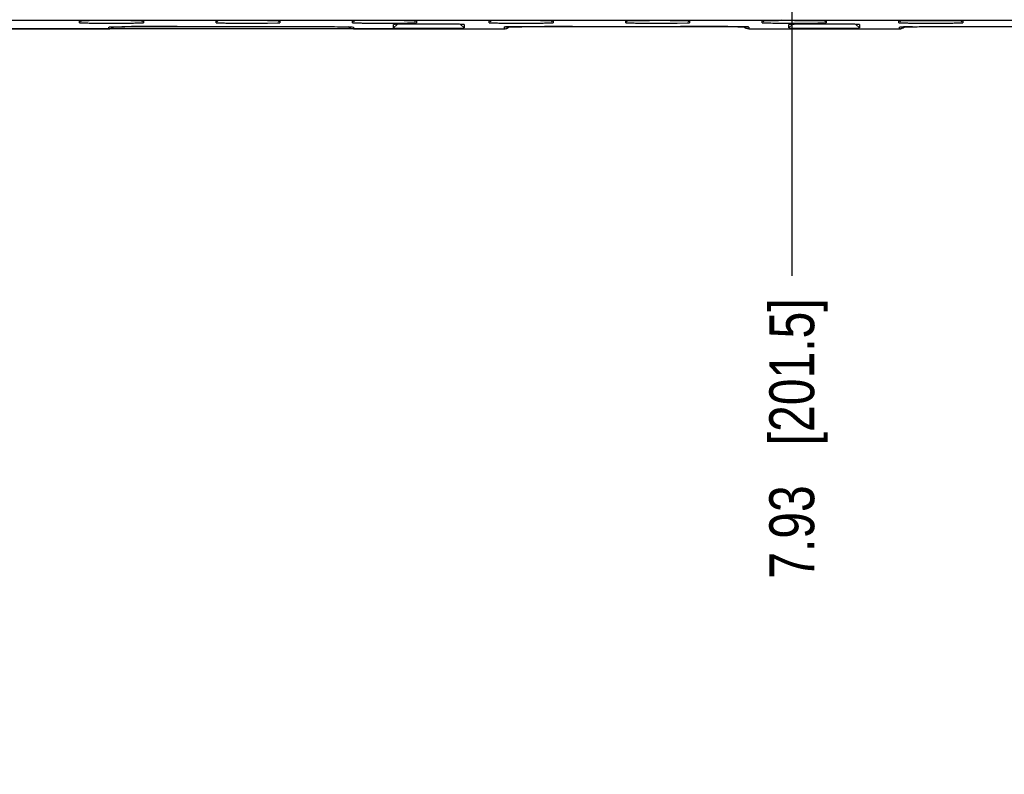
# Model space of a CAD drawing. Header units: inches. Extents: x 0 to 34, y 0 to 22.
# Tile 21 of 57: x 14.6 to 17.3, y 7.2 to 9.4. Entities that reach past the tile are written whole.
import ezdxf

# ---------------------------------------------------------------- set-up
doc = ezdxf.new("R2010")
doc.units = ezdxf.units.IN
doc.header["$LTSCALE"] = 1.87
doc.header["$MEASUREMENT"] = 0
doc.layers.get('0').update_dxf_attribs({"linetype": 'CONTINUOUS'})
doc.layers.add('DIMENSIONS', color=7, linetype='CONTINUOUS')
doc.styles.get("Standard").update_dxf_attribs({"font": 'txt', "width": 0.8})
doc.dimstyles.new('DIMSTYLE_1', dxfattribs={"dimtxt": 0.125, "dimasz": 0.18, "dimexe": 0.125, "dimexo": 0.0625, "dimgap": 0.09, "dimtad": 0, "dimtih": 1, "dimtoh": 1, "dimzin": 4, "dimdsep": 46, "dimtxsty": 'STANDARD', "dimblk": '_FILLED', "dimblk1": '_FILLED', "dimblk2": '_FILLED', "dimcen": 0.09, "dimadec": 0, "dimazin": 0, "dimtp": 0.01, "dimtm": 0.01, "dimtfac": 1, "dimtofl": 0, "dimtmove": 0, "dimatfit": 3, "dimldrblk": '_FILLED', "dimfxl": 1, "dimtolj": 1, "dimtzin": 4, "dimarcsym": 0})

# ---------------------------------------------------------------- blocks, each defined once
blk = doc.blocks.new('*D1')
at = {"layer": 'DIMENSIONS', "color": 2, "linetype": 'CONTINUOUS'}
blk.add_line((15.7686, 9.3243), (8.101, 9.3243), dxfattribs=at)
at = {"layer": 'DIMENSIONS', "color": 2, "linetype": 'CONTINUOUS', "insert": (8.0385, 9.3868), "char_height": 0.125, "width": 0.725, "attachment_point": 3, "rotation": 0.0002, "line_spacing_factor": 0.9}
blk.add_mtext('.00{\\Ftxt.shx;\\W1.000000;\\H0.125000; }[0]', dxfattribs=at)
blk = doc.blocks.new('_FILLED')
at = {"color": 0, "linetype": 'BYBLOCK'}
blk.add_solid([(0, 0), (-1, 0.174), (-1, -0.174)], dxfattribs=at)
blk = doc.blocks.new('*D7')
at = {"layer": 'DIMENSIONS', "color": 2, "linetype": 'CONTINUOUS'}
blk.add_line((16.7205, 10.0716), (16.7205, 8.6368), dxfattribs=at)
at = {"layer": 'DIMENSIONS', "color": 2, "linetype": 'CONTINUOUS', "insert": (16.658, 8.5743), "char_height": 0.125, "width": 1.225, "attachment_point": 3, "rotation": 90, "line_spacing_factor": 0.9}
blk.add_mtext('7.93{\\Ftxt.shx;\\W1.000000;\\H0.125000; }[201.5]', dxfattribs=at)
blk = doc.blocks.new('*D8')
at = {"layer": 'DIMENSIONS', "color": 2, "linetype": 'CONTINUOUS'}
blk.add_line((22.9515, 10.0716), (22.9515, 8.6368), dxfattribs=at)
at = {"layer": 'DIMENSIONS', "color": 2, "linetype": 'CONTINUOUS', "insert": (22.889, 8.5743), "char_height": 0.125, "width": 1.325, "attachment_point": 3, "rotation": 90, "line_spacing_factor": 0.9}
blk.add_mtext('14.16{\\Ftxt.shx;\\W1.000000;\\H0.125000; }[359.7]', dxfattribs=at)
blk = doc.blocks.new('*D9')
at = {"layer": 'DIMENSIONS', "color": 2, "linetype": 'CONTINUOUS'}
blk.add_line((23.9905, 10.8716), (23.9905, 8.6368), dxfattribs=at)
at = {"layer": 'DIMENSIONS', "color": 2, "linetype": 'CONTINUOUS', "insert": (23.928, 8.5743), "char_height": 0.125, "width": 1.325, "attachment_point": 3, "rotation": 90, "line_spacing_factor": 0.9}
blk.add_mtext('15.20{\\Ftxt.shx;\\W1.000000;\\H0.125000; }[386.1]', dxfattribs=at)

msp = doc.modelspace()

# ---------------------------------------------------------------- linework, layer by layer
at = {"color": 7, "linetype": 'CONTINUOUS'}
for p, q in [((8.8888, 9.3491), (24.5821, 9.3491)), ((14.7417, 9.3465), (14.7385, 9.3463)), ((14.7385, 9.3414), (14.7385, 9.3463)), ((14.7437, 9.3466), (14.741, 9.3439)), ((14.765, 9.3469), (14.7417, 9.3465)), ((14.9139, 9.3439), (14.9112, 9.3466)), ((14.9163, 9.3463), (14.9163, 9.3414)), ((15.1217, 9.3465), (15.1185, 9.3463)), ((15.1185, 9.3414), (15.1185, 9.3463)), ((15.1237, 9.3466), (15.121, 9.3439)), ((15.2895, 9.3466), (15.2617, 9.3469)), ((15.2963, 9.3463), (15.2895, 9.3466)), ((15.2939, 9.3439), (15.2912, 9.3466)), ((15.2963, 9.3463), (15.2963, 9.3414)), ((15.5017, 9.3465), (15.4985, 9.3463)), ((15.4985, 9.3414), (15.4985, 9.3463)), ((15.5037, 9.3466), (15.501, 9.3439)), ((15.6739, 9.3439), (15.6712, 9.3466)), ((15.6763, 9.3463), (15.6763, 9.3414)), ((15.8817, 9.3465), (15.8785, 9.3463)), ((15.8785, 9.3414), (15.8785, 9.3463)), ((15.8837, 9.3466), (15.881, 9.3439)), ((16.0539, 9.3439), (16.0512, 9.3466)), ((16.0563, 9.3463), (16.0563, 9.3414)), ((16.2617, 9.3465), (16.2585, 9.3463)), ((16.2585, 9.3414), (16.2585, 9.3463)), ((16.2637, 9.3466), (16.261, 9.3439)), ((16.4295, 9.3466), (16.4017, 9.3469)), ((16.4363, 9.3463), (16.4295, 9.3466)), ((16.4339, 9.3439), (16.4312, 9.3466)), ((16.4363, 9.3463), (16.4363, 9.3414)), ((16.6417, 9.3465), (16.6385, 9.3463)), ((16.6385, 9.3414), (16.6385, 9.3463)), ((16.6437, 9.3466), (16.641, 9.3439)), ((16.6506, 9.3467), (16.6417, 9.3465)), ((16.6834, 9.347), (16.6506, 9.3467)), ((16.6908, 9.3494), (16.692, 9.3491)), ((16.8139, 9.3439), (16.8112, 9.3466)), ((16.8163, 9.3463), (16.8163, 9.3414)), ((17.0217, 9.3465), (17.0185, 9.3463)), ((17.0185, 9.3414), (17.0185, 9.3463)), ((17.0237, 9.3466), (17.021, 9.3439)), ((17.1939, 9.3439), (17.1912, 9.3466)), ((17.1963, 9.3463), (17.1963, 9.3414)), ((14.1204, 9.3243), (14.8199, 9.3243)), ((14.8199, 9.3243), (14.8199, 9.3243)), ((14.82, 9.3243), (14.82, 9.3295)), ((14.8243, 9.3299), (14.8248, 9.3299)), ((14.8253, 9.3299), (14.8264, 9.3299)), ((14.8264, 9.3299), (14.8284, 9.33)), ((14.8284, 9.33), (14.8317, 9.3301)), ((14.8317, 9.3301), (14.8369, 9.3302)), ((14.8318, 9.3301), (14.8563, 9.3305)), ((14.8369, 9.3302), (14.846, 9.3304)), ((14.846, 9.3304), (14.8648, 9.3306)), ((14.8648, 9.3306), (14.905, 9.3309)), ((14.905, 9.3309), (14.9815, 9.3312)), ((14.9815, 9.3312), (15.3942, 9.331)), ((15.2612, 9.3408), (15.2894, 9.3411)), ((15.2894, 9.3411), (15.2963, 9.3414)), ((15.3942, 9.331), (15.4461, 9.3307)), ((15.4461, 9.3307), (15.4696, 9.3304)), ((15.4645, 9.3305), (15.4891, 9.3301)), ((15.4696, 9.3304), (15.4819, 9.3303)), ((15.4819, 9.3303), (15.4886, 9.3301)), ((15.4886, 9.3301), (15.4918, 9.33)), ((15.4891, 9.3301), (15.4965, 9.3299)), ((15.4918, 9.33), (15.4944, 9.33)), ((15.4965, 9.3299), (15.4997, 9.3297)), ((15.4968, 9.3299), (15.4972, 9.3298)), ((15.4972, 9.3298), (15.4975, 9.3298)), ((15.4974, 9.3299), (15.5008, 9.3295)), ((15.4997, 9.3297), (15.5008, 9.3295)), ((15.5008, 9.3295), (15.5009, 9.3245)), ((15.5009, 9.3245), (15.9199, 9.3245)), ((15.6222, 9.3371), (15.612, 9.3271)), ((15.6181, 9.337), (15.612, 9.3367)), ((15.612, 9.3271), (15.612, 9.3367)), ((15.612, 9.3367), (15.612, 9.3367)), ((15.6433, 9.3374), (15.6181, 9.337)), ((15.7986, 9.3371), (15.8088, 9.3271)), ((15.8088, 9.3367), (15.8088, 9.3367)), ((15.8088, 9.3367), (15.8088, 9.3271)), ((15.9243, 9.3299), (15.92, 9.3295)), ((15.92, 9.3295), (15.9231, 9.3298)), ((15.92, 9.3295), (15.92, 9.3245)), ((15.9318, 9.3301), (15.9243, 9.3299)), ((15.9244, 9.3299), (15.9248, 9.3299)), ((15.9253, 9.3299), (15.9265, 9.33)), ((15.9265, 9.33), (15.9287, 9.33)), ((15.9287, 9.33), (15.9322, 9.3301)), ((15.9564, 9.3305), (15.9318, 9.3301)), ((15.9322, 9.3301), (15.938, 9.3302)), ((15.938, 9.3302), (15.9484, 9.3304)), ((15.9484, 9.3304), (15.969, 9.3306)), ((16.0326, 9.331), (15.9564, 9.3305)), ((15.969, 9.3306), (16.0136, 9.331)), ((16.0136, 9.331), (16.0966, 9.3312)), ((16.0966, 9.3312), (16.4955, 9.331)), ((16.4012, 9.3408), (16.4294, 9.3411)), ((16.4311, 9.3312), (16.4108, 9.3312)), ((16.4294, 9.3411), (16.4363, 9.3414)), ((16.4955, 9.331), (16.5452, 9.3307)), ((16.5452, 9.3307), (16.57, 9.3304)), ((16.5889, 9.3301), (16.5644, 9.3305)), ((16.57, 9.3304), (16.5818, 9.3303)), ((16.5818, 9.3303), (16.5883, 9.3301)), ((16.5883, 9.3301), (16.5914, 9.33)), ((16.5914, 9.33), (16.5939, 9.33)), ((16.5973, 9.3298), (16.5975, 9.3298)), ((16.5974, 9.3299), (16.6008, 9.3295)), ((16.6008, 9.3295), (16.6009, 9.3245)), ((16.6009, 9.3245), (17.0199, 9.3245)), ((16.6385, 9.3414), (16.6454, 9.3411)), ((16.7222, 9.3371), (16.712, 9.3271)), ((16.7181, 9.337), (16.712, 9.3367)), ((16.712, 9.3271), (16.712, 9.3367)), ((16.712, 9.3367), (16.712, 9.3367)), ((16.8155, 9.3413), (16.8163, 9.3414)), ((16.8986, 9.3371), (16.9088, 9.3271)), ((16.9088, 9.3367), (16.9088, 9.3367)), ((16.9088, 9.3367), (16.9088, 9.3271)), ((17.02, 9.3245), (17.02, 9.3295)), ((17.0244, 9.3299), (17.0248, 9.3299)), ((17.0253, 9.3299), (17.0265, 9.33)), ((17.0265, 9.33), (17.0287, 9.33)), ((17.0287, 9.33), (17.0322, 9.3301)), ((17.0322, 9.3301), (17.038, 9.3302)), ((17.038, 9.3302), (17.0484, 9.3304)), ((17.0484, 9.3304), (17.069, 9.3306)), ((17.069, 9.3306), (17.1136, 9.331)), ((17.1136, 9.331), (17.1966, 9.3312)), ((17.1702, 9.3312), (17.21, 9.3312)), ((17.1966, 9.3312), (17.5955, 9.331))]:
    msp.add_line(p, q, dxfattribs=at)
for points in [[(14.8227, 9.3298), (14.8227, 9.3298), (14.8228, 9.3298), (14.823, 9.3298), (14.8233, 9.3298), (14.8236, 9.3298), (14.8239, 9.3298)], [(15.4944, 9.33), (15.4957, 9.3299), (15.4963, 9.3299)], [(15.9227, 9.3298), (15.9227, 9.3298), (15.9227, 9.3298), (15.9228, 9.3298), (15.923, 9.3298), (15.9233, 9.3298), (15.9236, 9.3298), (15.924, 9.3298)], [(16.5939, 9.33), (16.5953, 9.3299), (16.5959, 9.3299)], [(16.5964, 9.3299), (16.5969, 9.3298), (16.5973, 9.3298)], [(17.0227, 9.3298), (17.0227, 9.3298), (17.0227, 9.3298), (17.0228, 9.3298), (17.023, 9.3298), (17.0233, 9.3298), (17.0236, 9.3298), (17.024, 9.3298)]]:
    msp.add_lwpolyline(points, dxfattribs=at)
for centre, radius, start, end in [((16.3596, 3.0231), 6.324, 89.6191, 89.79966), ((16.7313, 1.5097), 7.8374, 89.63164, 90.02562), ((16.7607, 6.0185), 3.3285, 89.361, 89.6396), ((17.1136, 1.9618), 7.3853, 89.62712, 89.95577), ((14.8275, 18.4765), 9.1359, 269.65964, 270.33688), ((14.8199, 9.3433), 0.019, 270.0611, 279.7765), ((14.8199, 9.3446), 0.0202, 307.9405, 313.9921), ((14.9292, 3.1759), 6.155, 90.43058, 90.67848), ((15.0034, -7.6834), 17.0146, 89.97788, 90.40578), ((15.2075, 18.4765), 9.1359, 269.65964, 270.33688), ((15.5875, 18.4765), 9.1359, 269.65964, 270.33688), ((15.7104, -0.4106), 9.7482, 89.60261, 90.39419), ((15.9675, 18.4765), 9.1359, 269.65964, 270.33688), ((15.9199, 9.3443), 0.0198, 270.0527, 309.0002), ((16.1107, -11.8998), 21.231, 90.00183, 90.21067), ((16.3384, 16.2074), 6.8667, 269.62276, 269.88005), ((16.3474, 19.2693), 9.9287, 269.86508, 270.06463), ((16.3502, 17.6618), 8.3211, 270.05764, 270.35076), ((16.6624, 10.1619), 0.8209, 268.8117, 269.1688), ((16.687, 11.8729), 2.5321, 269.1729, 269.6865), ((16.7184, 16.2074), 6.8667, 269.62276, 269.88005), ((16.7272, 19.1486), 9.8079, 269.86457, 269.99926), ((16.7283, 18.2032), 8.8626, 269.99239, 270.34211), ((16.8104, -1.3223), 10.6599, 89.78828, 90.1489), ((16.8287, 3.2386), 6.099, 89.53684, 89.80198), ((17.0199, 9.3443), 0.0197, 270.0539, 314.7642), ((17.0663, 7.8418), 1.4887, 90.8001, 91.3287), ((17.0962, 5.9493), 3.3814, 90.6766, 90.8597), ((17.1054, 17.5548), 8.2142, 269.63609, 270.09238), ((17.1102, 17.6618), 8.3211, 270.05764, 270.35076)]:
    msp.add_arc(centre, radius, start, end, dxfattribs=at)
for points, knots in [([(14.9163, 9.3463), (14.9163, 9.3463), (14.9163, 9.3464), (14.9162, 9.3464), (14.916, 9.3464), (14.9157, 9.3464), (14.9154, 9.3464), (14.9148, 9.3465), (14.9139, 9.3465), (14.9126, 9.3466), (14.9111, 9.3466), (14.9092, 9.3466), (14.9071, 9.3467), (14.9047, 9.3467), (14.9011, 9.3468), (14.8959, 9.3468), (14.8891, 9.3469), (14.8842, 9.3469), (14.8817, 9.3469)], [0, 0, 0, 0, 0.001232, 0.004462, 0.009766, 0.017145, 0.026594, 0.038102, 0.067251, 0.104503, 0.149763, 0.202937, 0.263892, 0.332382, 0.408139, 0.58038, 0.778465, 1, 1, 1, 1]), ([(15.6763, 9.3463), (15.6763, 9.3463), (15.6763, 9.3464), (15.6762, 9.3464), (15.676, 9.3464), (15.6757, 9.3464), (15.6754, 9.3464), (15.6748, 9.3465), (15.6739, 9.3465), (15.6726, 9.3466), (15.6711, 9.3466), (15.6692, 9.3466), (15.6671, 9.3467), (15.6647, 9.3467), (15.6611, 9.3468), (15.6559, 9.3468), (15.6491, 9.3469), (15.6442, 9.3469), (15.6417, 9.3469)], [0, 0, 0, 0, 0.001232, 0.004462, 0.009766, 0.017145, 0.026594, 0.038102, 0.067251, 0.104503, 0.149763, 0.202937, 0.263892, 0.332382, 0.408139, 0.58038, 0.778465, 1, 1, 1, 1]), ([(16.0563, 9.3463), (16.0563, 9.3463), (16.0563, 9.3464), (16.0562, 9.3464), (16.056, 9.3464), (16.0557, 9.3464), (16.0554, 9.3464), (16.0548, 9.3465), (16.0539, 9.3465), (16.0526, 9.3466), (16.0511, 9.3466), (16.0492, 9.3466), (16.0471, 9.3467), (16.0447, 9.3467), (16.0411, 9.3468), (16.0359, 9.3468), (16.0291, 9.3469), (16.0242, 9.3469), (16.0217, 9.3469)], [0, 0, 0, 0, 0.001232, 0.004462, 0.009766, 0.017145, 0.026594, 0.038102, 0.067251, 0.104503, 0.149763, 0.202937, 0.263892, 0.332382, 0.408139, 0.58038, 0.778465, 1, 1, 1, 1]), ([(16.3247, 9.3471), (16.3176, 9.3471), (16.3043, 9.347), (16.2863, 9.3469), (16.2724, 9.3468), (16.2647, 9.3466), (16.2617, 9.3465)], [0, 0, 0, 0, 0.339818, 0.632264, 0.857369, 1, 1, 1, 1]), ([(16.8163, 9.3463), (16.8163, 9.3463), (16.8163, 9.3464), (16.8162, 9.3464), (16.816, 9.3464), (16.8156, 9.3464), (16.8151, 9.3465), (16.8144, 9.3465), (16.8136, 9.3465), (16.8126, 9.3466), (16.8111, 9.3466), (16.8088, 9.3466), (16.8056, 9.3467), (16.8019, 9.3468), (16.7993, 9.3468), (16.7979, 9.3468)], [0, 0, 0, 0, 0.00133, 0.004508, 0.016841, 0.037195, 0.065531, 0.10179, 0.145911, 0.19783, 0.257482, 0.399719, 0.571832, 0.772422, 1, 1, 1, 1]), ([(17.1193, 9.3471), (17.1087, 9.3471), (17.0884, 9.3471), (17.0605, 9.347), (17.0404, 9.3469), (17.0282, 9.3467), (17.0236, 9.3466), (17.0217, 9.3465)], [0, 0, 0, 0, 0.325029, 0.624099, 0.859077, 0.94278, 1, 1, 1, 1]), ([(17.1963, 9.3463), (17.1963, 9.3463), (17.1963, 9.3464), (17.1962, 9.3464), (17.196, 9.3464), (17.1957, 9.3464), (17.1954, 9.3464), (17.1948, 9.3465), (17.1939, 9.3465), (17.1926, 9.3466), (17.1911, 9.3466), (17.1892, 9.3466), (17.1871, 9.3467), (17.1847, 9.3467), (17.1811, 9.3468), (17.1759, 9.3468), (17.1691, 9.3469), (17.1642, 9.3469), (17.1617, 9.3469)], [0, 0, 0, 0, 0.001232, 0.004462, 0.009766, 0.017145, 0.026594, 0.038102, 0.067251, 0.104503, 0.149763, 0.202937, 0.263892, 0.332382, 0.408139, 0.58038, 0.778465, 1, 1, 1, 1]), ([(14.7385, 9.3414), (14.7385, 9.3414), (14.7386, 9.3414), (14.7387, 9.3414), (14.7389, 9.3414), (14.7391, 9.3413), (14.7395, 9.3413), (14.74, 9.3413), (14.7409, 9.3412), (14.7422, 9.3412), (14.7438, 9.3412), (14.7456, 9.3411), (14.7478, 9.3411), (14.7501, 9.341), (14.7538, 9.341), (14.7589, 9.3409), (14.7658, 9.3409), (14.7706, 9.3408), (14.7732, 9.3408)], [0, 0, 0, 0, 0.001232, 0.004462, 0.009765, 0.017144, 0.026592, 0.038099, 0.067247, 0.104497, 0.149756, 0.202929, 0.263884, 0.332375, 0.408132, 0.580375, 0.778463, 1, 1, 1, 1]), ([(14.82, 9.3295), (14.82, 9.3296), (14.8201, 9.3296), (14.8203, 9.3296), (14.8205, 9.3296), (14.821, 9.3297), (14.8219, 9.3298), (14.8232, 9.3298), (14.8248, 9.3299), (14.8268, 9.33), (14.8292, 9.33), (14.8309, 9.3301), (14.8318, 9.3301)], [0, 0, 0, 0, 0.007108, 0.02117, 0.042463, 0.071078, 0.150475, 0.259695, 0.399013, 0.568688, 0.768974, 1, 1, 1, 1]), ([(14.8323, 9.3287), (14.8317, 9.3282), (14.8289, 9.3263), (14.8256, 9.325), (14.8231, 9.3246)], [0, 0, 0, 0, 0.246709, 1, 1, 1, 1]), ([(14.8812, 9.3408), (14.8838, 9.3408), (14.8887, 9.3409), (14.8956, 9.3409), (14.9008, 9.341), (14.9046, 9.341), (14.907, 9.3411), (14.9091, 9.3411), (14.911, 9.3412), (14.9126, 9.3412), (14.9139, 9.3412), (14.9148, 9.3413), (14.9154, 9.3413), (14.9157, 9.3413), (14.916, 9.3414), (14.9162, 9.3414), (14.9163, 9.3414), (14.9163, 9.3414), (14.9163, 9.3414)], [0, 0, 0, 0, 0.221336, 0.419348, 0.591601, 0.667386, 0.735913, 0.796908, 0.850121, 0.895416, 0.932696, 0.96187, 0.973387, 0.982844, 0.990229, 0.995537, 0.998769, 1, 1, 1, 1]), ([(15.1185, 9.3414), (15.1185, 9.3414), (15.1186, 9.3414), (15.1187, 9.3414), (15.1189, 9.3414), (15.1191, 9.3413), (15.1195, 9.3413), (15.12, 9.3413), (15.1209, 9.3412), (15.1222, 9.3412), (15.1238, 9.3412), (15.1256, 9.3411), (15.1278, 9.3411), (15.1301, 9.341), (15.1338, 9.341), (15.1389, 9.3409), (15.1458, 9.3409), (15.1506, 9.3408), (15.1532, 9.3408)], [0, 0, 0, 0, 0.001232, 0.004462, 0.009765, 0.017144, 0.026592, 0.038099, 0.067247, 0.104497, 0.149756, 0.202929, 0.263884, 0.332375, 0.408132, 0.580375, 0.778463, 1, 1, 1, 1]), ([(15.3108, 9.3312), (15.3396, 9.3312), (15.3908, 9.3311), (15.442, 9.3308), (15.4645, 9.3305)], [0, 0, 0, 0, 0.561189, 1, 1, 1, 1]), ([(15.5009, 9.3245), (15.4984, 9.3245), (15.4934, 9.3256), (15.4889, 9.3283), (15.487, 9.3301)], [0, 0, 0, 0, 0.48541, 1, 1, 1, 1]), ([(15.4985, 9.3414), (15.4985, 9.3414), (15.4986, 9.3414), (15.4987, 9.3414), (15.4989, 9.3414), (15.4991, 9.3413), (15.4995, 9.3413), (15.5, 9.3413), (15.5009, 9.3412), (15.5022, 9.3412), (15.5038, 9.3412), (15.5056, 9.3411), (15.5078, 9.3411), (15.5101, 9.341), (15.5138, 9.341), (15.5189, 9.3409), (15.5258, 9.3409), (15.5306, 9.3408), (15.5332, 9.3408)], [0, 0, 0, 0, 0.001232, 0.004462, 0.009765, 0.017144, 0.026592, 0.038099, 0.067247, 0.104497, 0.149756, 0.202929, 0.263884, 0.332375, 0.408132, 0.580375, 0.778463, 1, 1, 1, 1]), ([(15.612, 9.3271), (15.612, 9.3271), (15.6121, 9.3271), (15.6121, 9.3271), (15.6123, 9.327), (15.6126, 9.327), (15.6132, 9.327), (15.614, 9.3269), (15.615, 9.3269), (15.6163, 9.3269), (15.6178, 9.3268), (15.6203, 9.3268), (15.6239, 9.3267), (15.6289, 9.3266), (15.6346, 9.3266), (15.6411, 9.3265), (15.6482, 9.3264), (15.6559, 9.3264), (15.6642, 9.3263), (15.676, 9.3263), (15.6915, 9.3263), (15.7104, 9.3262), (15.7294, 9.3263), (15.7448, 9.3263), (15.7566, 9.3263), (15.7649, 9.3264), (15.7726, 9.3264), (15.7798, 9.3265), (15.7862, 9.3266), (15.792, 9.3266), (15.7969, 9.3267), (15.8005, 9.3268), (15.803, 9.3268), (15.8045, 9.3269), (15.8058, 9.3269), (15.8068, 9.3269), (15.8077, 9.327), (15.8082, 9.327), (15.8085, 9.327), (15.8087, 9.3271), (15.8087, 9.3271), (15.8088, 9.3271), (15.8088, 9.3271)], [0, 0, 0, 0, 0.000185, 0.000652, 0.001415, 0.002476, 0.00549, 0.009687, 0.015058, 0.021594, 0.029285, 0.038119, 0.059111, 0.084334, 0.113548, 0.146498, 0.182851, 0.222244, 0.264315, 0.308668, 0.402444, 0.499972, 0.597499, 0.691277, 0.735632, 0.777705, 0.817104, 0.853463, 0.886417, 0.915634, 0.940861, 0.961858, 0.970695, 0.978389, 0.984929, 0.990304, 0.994505, 0.997522, 0.998584, 0.999347, 0.999815, 1, 1, 1, 1]), ([(15.6412, 9.3408), (15.6438, 9.3408), (15.6487, 9.3409), (15.6556, 9.3409), (15.6608, 9.341), (15.6646, 9.341), (15.667, 9.3411), (15.6691, 9.3411), (15.671, 9.3412), (15.6726, 9.3412), (15.6739, 9.3412), (15.6748, 9.3413), (15.6754, 9.3413), (15.6757, 9.3413), (15.676, 9.3414), (15.6762, 9.3414), (15.6763, 9.3414), (15.6763, 9.3414), (15.6763, 9.3414)], [0, 0, 0, 0, 0.221336, 0.419348, 0.591601, 0.667386, 0.735913, 0.796908, 0.850121, 0.895416, 0.932696, 0.96187, 0.973387, 0.982844, 0.990229, 0.995537, 0.998769, 1, 1, 1, 1]), ([(15.8088, 9.3367), (15.8088, 9.3367), (15.8087, 9.3368), (15.8086, 9.3368), (15.8084, 9.3368), (15.8081, 9.3368), (15.8075, 9.3369), (15.8065, 9.3369), (15.8054, 9.337), (15.804, 9.337), (15.8024, 9.337), (15.7997, 9.3371), (15.7959, 9.3372), (15.7906, 9.3372), (15.7846, 9.3373), (15.7803, 9.3373), (15.778, 9.3374)], [0, 0, 0, 0, 0.0019, 0.005756, 0.011606, 0.019454, 0.041119, 0.070697, 0.108122, 0.153325, 0.206236, 0.266748, 0.409784, 0.580801, 0.778156, 1, 1, 1, 1]), ([(15.8785, 9.3414), (15.8785, 9.3414), (15.8786, 9.3414), (15.8787, 9.3414), (15.8789, 9.3414), (15.8791, 9.3413), (15.8795, 9.3413), (15.88, 9.3413), (15.8809, 9.3412), (15.8822, 9.3412), (15.8838, 9.3412), (15.8856, 9.3411), (15.8878, 9.3411), (15.8901, 9.341), (15.8938, 9.341), (15.8989, 9.3409), (15.9058, 9.3409), (15.9106, 9.3408), (15.9132, 9.3408)], [0, 0, 0, 0, 0.001232, 0.004462, 0.009765, 0.017144, 0.026592, 0.038099, 0.067247, 0.104497, 0.149756, 0.202929, 0.263884, 0.332375, 0.408132, 0.580375, 0.778463, 1, 1, 1, 1]), ([(15.9232, 9.3248), (15.9251, 9.3251), (15.929, 9.3264), (15.9323, 9.3287), (15.9338, 9.3301)], [0, 0, 0, 0, 0.500472, 1, 1, 1, 1]), ([(16.0212, 9.3408), (16.0238, 9.3408), (16.0287, 9.3409), (16.0356, 9.3409), (16.0408, 9.341), (16.0446, 9.341), (16.047, 9.3411), (16.0491, 9.3411), (16.051, 9.3412), (16.0526, 9.3412), (16.0539, 9.3412), (16.0548, 9.3413), (16.0554, 9.3413), (16.0557, 9.3413), (16.056, 9.3414), (16.0562, 9.3414), (16.0563, 9.3414), (16.0563, 9.3414), (16.0563, 9.3414)], [0, 0, 0, 0, 0.221336, 0.419348, 0.591601, 0.667386, 0.735913, 0.796908, 0.850121, 0.895416, 0.932696, 0.96187, 0.973387, 0.982844, 0.990229, 0.995537, 0.998769, 1, 1, 1, 1]), ([(16.2585, 9.3414), (16.2585, 9.3414), (16.2586, 9.3414), (16.2587, 9.3414), (16.2589, 9.3414), (16.2591, 9.3413), (16.2595, 9.3413), (16.26, 9.3413), (16.2609, 9.3412), (16.2622, 9.3412), (16.2638, 9.3412), (16.2656, 9.3411), (16.2678, 9.3411), (16.2701, 9.341), (16.2738, 9.341), (16.2789, 9.3409), (16.2858, 9.3409), (16.2906, 9.3408), (16.2932, 9.3408)], [0, 0, 0, 0, 0.001232, 0.004462, 0.009765, 0.017144, 0.026592, 0.038099, 0.067247, 0.104497, 0.149756, 0.202929, 0.263884, 0.332375, 0.408132, 0.580375, 0.778463, 1, 1, 1, 1]), ([(16.5644, 9.3305), (16.545, 9.3307), (16.5005, 9.331), (16.4561, 9.3312), (16.4311, 9.3312)], [0, 0, 0, 0, 0.438555, 1, 1, 1, 1]), ([(16.6009, 9.3245), (16.5984, 9.3245), (16.5934, 9.3256), (16.5889, 9.3283), (16.587, 9.3301)], [0, 0, 0, 0, 0.48541, 1, 1, 1, 1]), ([(16.6008, 9.3295), (16.6008, 9.3296), (16.6007, 9.3296), (16.6006, 9.3296), (16.6003, 9.3296), (16.5998, 9.3297), (16.5989, 9.3298), (16.5976, 9.3298), (16.596, 9.3299), (16.5939, 9.33), (16.5915, 9.33), (16.5898, 9.3301), (16.5889, 9.3301)], [0, 0, 0, 0, 0.007756, 0.022388, 0.044134, 0.073087, 0.152846, 0.262059, 0.401069, 0.570204, 0.769786, 1, 1, 1, 1]), ([(16.712, 9.3271), (16.712, 9.3271), (16.7121, 9.3271), (16.7121, 9.3271), (16.7123, 9.327), (16.7126, 9.327), (16.7132, 9.327), (16.714, 9.3269), (16.715, 9.3269), (16.7163, 9.3269), (16.7178, 9.3268), (16.7203, 9.3268), (16.7239, 9.3267), (16.7289, 9.3266), (16.7346, 9.3266), (16.7411, 9.3265), (16.7482, 9.3264), (16.7559, 9.3264), (16.7642, 9.3263), (16.776, 9.3263), (16.7915, 9.3263), (16.8104, 9.3262), (16.8294, 9.3263), (16.8448, 9.3263), (16.8566, 9.3263), (16.8649, 9.3264), (16.8726, 9.3264), (16.8798, 9.3265), (16.8862, 9.3266), (16.892, 9.3266), (16.8969, 9.3267), (16.9005, 9.3268), (16.903, 9.3268), (16.9045, 9.3269), (16.9058, 9.3269), (16.9068, 9.3269), (16.9077, 9.327), (16.9082, 9.327), (16.9085, 9.327), (16.9087, 9.3271), (16.9087, 9.3271), (16.9088, 9.3271), (16.9088, 9.3271)], [0, 0, 0, 0, 0.000185, 0.000652, 0.001415, 0.002476, 0.00549, 0.009687, 0.015058, 0.021594, 0.029285, 0.038119, 0.059111, 0.084334, 0.113548, 0.146498, 0.182851, 0.222244, 0.264315, 0.308668, 0.402444, 0.499972, 0.597499, 0.691277, 0.735632, 0.777705, 0.817104, 0.853463, 0.886417, 0.915634, 0.940861, 0.961858, 0.970695, 0.978389, 0.984929, 0.990304, 0.994505, 0.997522, 0.998584, 0.999347, 0.999815, 1, 1, 1, 1]), ([(16.7827, 9.3376), (16.7695, 9.3375), (16.7514, 9.3374), (16.7299, 9.3372), (16.7215, 9.3371), (16.7181, 9.337)], [0, 0, 0, 0, 0.611015, 0.8398, 1, 1, 1, 1]), ([(16.7812, 9.3408), (16.7854, 9.3408), (16.7931, 9.3409), (16.8032, 9.341), (16.8104, 9.3411), (16.8141, 9.3412), (16.8155, 9.3413)], [0, 0, 0, 0, 0.37213, 0.669872, 0.881954, 1, 1, 1, 1]), ([(16.9088, 9.3367), (16.9088, 9.3367), (16.9087, 9.3368), (16.9086, 9.3368), (16.9084, 9.3368), (16.9081, 9.3368), (16.9075, 9.3369), (16.9065, 9.3369), (16.9054, 9.337), (16.904, 9.337), (16.9024, 9.337), (16.8997, 9.3371), (16.8959, 9.3372), (16.8906, 9.3372), (16.8846, 9.3373), (16.8803, 9.3373), (16.878, 9.3374)], [0, 0, 0, 0, 0.0019, 0.005756, 0.011606, 0.019454, 0.041119, 0.070697, 0.108122, 0.153325, 0.206236, 0.266748, 0.409784, 0.580801, 0.778156, 1, 1, 1, 1]), ([(17.0185, 9.3414), (17.0185, 9.3414), (17.0186, 9.3414), (17.0187, 9.3414), (17.0189, 9.3414), (17.0191, 9.3413), (17.0195, 9.3413), (17.02, 9.3413), (17.0209, 9.3412), (17.0222, 9.3412), (17.0238, 9.3412), (17.0256, 9.3411), (17.0278, 9.3411), (17.0301, 9.341), (17.0338, 9.341), (17.0389, 9.3409), (17.0458, 9.3409), (17.0506, 9.3408), (17.0532, 9.3408)], [0, 0, 0, 0, 0.001232, 0.004462, 0.009765, 0.017144, 0.026592, 0.038099, 0.067247, 0.104497, 0.149756, 0.202929, 0.263884, 0.332375, 0.408132, 0.580375, 0.778463, 1, 1, 1, 1]), ([(17.02, 9.3295), (17.02, 9.3296), (17.0201, 9.3296), (17.0203, 9.3296), (17.0205, 9.3296), (17.021, 9.3297), (17.0219, 9.3298), (17.0232, 9.3298), (17.0248, 9.3299), (17.0268, 9.33), (17.0292, 9.33), (17.0309, 9.3301), (17.0318, 9.3301)], [0, 0, 0, 0, 0.007099, 0.021154, 0.042442, 0.071054, 0.150452, 0.259678, 0.399004, 0.568685, 0.768975, 1, 1, 1, 1]), ([(17.0341, 9.3304), (17.0327, 9.329), (17.0292, 9.3264), (17.0252, 9.3251), (17.0231, 9.3248)], [0, 0, 0, 0, 0.49945, 1, 1, 1, 1]), ([(17.0563, 9.3305), (17.073, 9.3307), (17.111, 9.331), (17.1489, 9.3311), (17.1702, 9.3312)], [0, 0, 0, 0, 0.439739, 1, 1, 1, 1]), ([(17.1612, 9.3408), (17.1638, 9.3408), (17.1687, 9.3409), (17.1756, 9.3409), (17.1808, 9.341), (17.1846, 9.341), (17.187, 9.3411), (17.1891, 9.3411), (17.191, 9.3412), (17.1926, 9.3412), (17.1939, 9.3412), (17.1948, 9.3413), (17.1954, 9.3413), (17.1957, 9.3413), (17.196, 9.3414), (17.1962, 9.3414), (17.1963, 9.3414), (17.1963, 9.3414), (17.1963, 9.3414)], [0, 0, 0, 0, 0.221336, 0.419348, 0.591601, 0.667386, 0.735913, 0.796908, 0.850121, 0.895416, 0.932696, 0.96187, 0.973387, 0.982844, 0.990229, 0.995537, 0.998769, 1, 1, 1, 1])]:
    msp.add_open_spline(points, degree=3, knots=knots, dxfattribs=at)

# ---------------------------------------------------------------- dimensions: what is measured, and where the dimension line sits
at = {"layer": 'DIMENSIONS', "color": 2, "linetype": 'CONTINUOUS'}
for feature_location, offset, dtype, origin, picture, middle in [((23.9905, 10.8716), (0, -2.2347), 1, (8.7885, 10.9341), '*D9', (23.9905, 7.9118)), ((16.7205, 10.0716), (0, -1.4348), 1, (8.7885, 10.1341), '*D7', (16.7205, 7.9618)), ((22.9515, 10.0716), (0, -1.4347), 1, (8.7885, 10.1341), '*D8', (22.9515, 7.9118)), ((15.768578, 9.324344), (-7.667589, -0.000028), 0, (14.120366, 9.324338), '*D1', (7.675989, 9.324314))]:
    dim = msp.add_ordinate_dim(feature_location=feature_location, offset=offset, dtype=dtype, origin=origin, dimstyle='DIMSTYLE_1', override={"dimtad": 1, "dimtih": 0, "dimtoh": 0}, dxfattribs=at)
    dim.commit()
    dim.dimension.update_dxf_attribs({"geometry": picture, "text_midpoint": middle})

doc.saveas('drawing.dxf')
